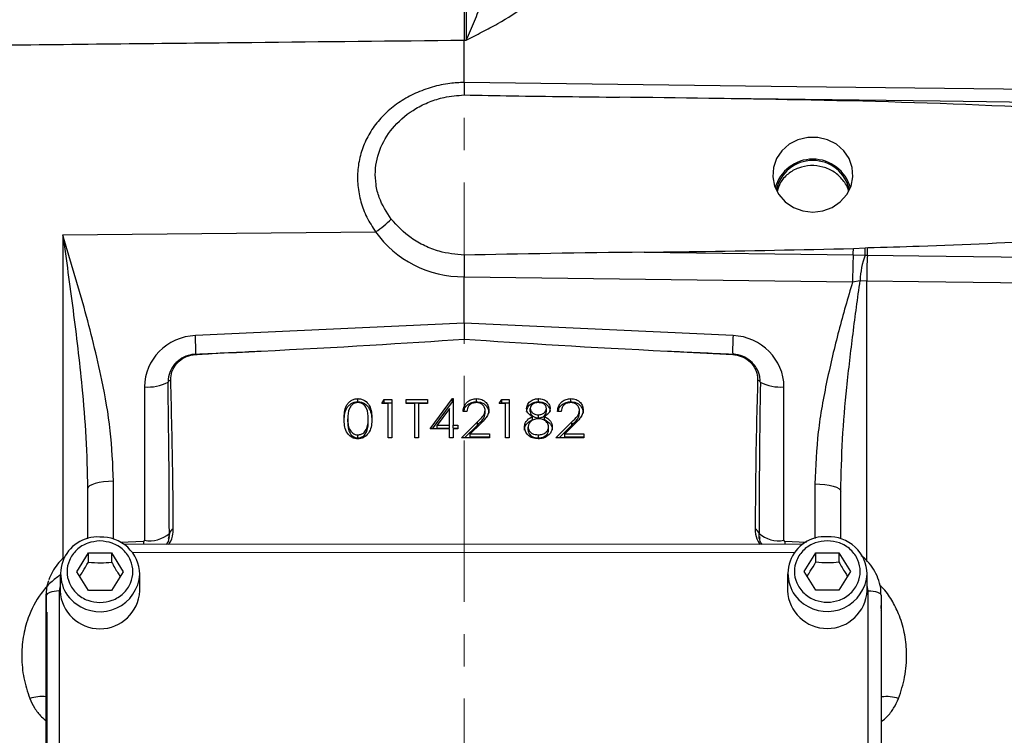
# Model space of a CAD drawing. Header units: inches. Extents: x 0.6 to 16.3, y 0.2 to 11.5.
# Tile 4 of 9: x 2.5 to 5.6, y 6.5 to 8.7. Entities that reach past the tile are written whole.
import ezdxf

# ---------------------------------------------------------------- set-up
doc = ezdxf.new("R2010")
doc.units = ezdxf.units.IN
doc.header["$MEASUREMENT"] = 0
doc.linetypes.add('CENTERX2', pattern=[0.8, 0.5, -0.1, 0.1, -0.1])
doc.styles.add('SLDTEXTSTYLE0', font='TXT', dxfattribs={"width": 0.75})
doc.dimstyles.new('SLDDIMSTYLE5', dxfattribs={"dimtxt": 0.137795, "dimasz": 0.14, "dimexe": 0, "dimexo": 0.0625, "dimgap": 0.034449, "dimtad": 0, "dimdec": 1, "dimlfac": 1.5, "dimrnd": 1e-09, "dimzin": 4, "dimdsep": 46, "dimtxsty": 'SLDTEXTSTYLE0', "dimblk1": 'CLOSED', "dimblk2": 'CLOSED', "dimsah": 1, "dimcen": 0.09, "dimadec": 0, "dimazin": 1, "dimtfac": 1, "dimtofl": 0, "dimtmove": 0, "dimatfit": 3, "dimldrblk": 'CLOSED', "dimfxl": 0, "dimfrac": 2, "dimtolj": 1, "dimtzin": 12, "dimarcsym": 0})

# ---------------------------------------------------------------- blocks, each defined once
blk = doc.blocks.new('_Closed')
at = {"color": 0, "linetype": 'ByBlock', "lineweight": -2}
for p, q in [((-1, 0.166667), (0, 0)), ((-1, 0.166667), (-1, -0.166667)), ((0, 0), (-1, -0.166667)), ((0, 0), (-1, 0))]:
    blk.add_line(p, q, dxfattribs=at)
blk = doc.blocks.new('_D_6')
at = {"color": 7, "linetype": 'Continuous', "lineweight": 0}
for p, q in [((2.5257, 10.8423), (2.4837, 10.8423)), ((2.4837, 10.8423), (2.4837, 10.6235)), ((2.8312, 10.8423), (2.8731, 10.8423)), ((2.8731, 10.8423), (2.8731, 10.6235)), ((1.2278, 7.9211), (1.2278, 10.6832)), ((3.9228, 10.2999), (3.9228, 10.6832)), ((1.2278, 10.6438), (2.3629, 10.6438)), ((2.4837, 10.6235), (2.5257, 10.6235)), ((2.8731, 10.6235), (2.8312, 10.6235)), ((3.9228, 10.6438), (2.9939, 10.6438))]:
    blk.add_line(p, q, dxfattribs=at)
at = {"color": 7, "linetype": 'Continuous', "lineweight": 18, "xscale": 0.14, "yscale": 0.14, "rotation": 180.0000000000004}
blk.add_blockref('_Closed', (1.2278, 10.6438), dxfattribs=at)
at = {"color": 7, "linetype": 'Continuous', "lineweight": 18, "xscale": 0.14, "yscale": 0.14}
blk.add_blockref('_Closed', (3.9228, 10.6438), dxfattribs=at)
at = {"color": 7, "linetype": 'Continuous', "lineweight": 18, "char_height": 0.1378, "attachment_point": 1, "style": 'SLDTEXTSTYLE0'}
for s, insert in [('103', (2.5257, 10.8011)), ('4.0', (2.5512, 10.595))]:
    blk.add_mtext(s, dxfattribs=dict(at, insert=insert))

msp = doc.modelspace()

# ---------------------------------------------------------------- linework, layer by layer
at = {"color": 7, "linetype": 'CENTERX2', "lineweight": 18}
msp.add_line((3.9228, 3.7044), (3.9228, 10.2605), dxfattribs=at)
at = {"color": 7, "linetype": 'Continuous', "lineweight": 25}
for p, q in [((3.9228, 8.5144), (3.9228, 8.6455)), ((3.9228, 8.6455), (3.9286, 8.6455)), ((3.9228, 8.5144), (3.9228, 8.5144)), ((2.6789, 8.0421), (3.6483, 8.0514)), ((5.1286, 7.9995), (5.1648, 8.0019)), ((5.1648, 8.0019), (5.1728, 8.0024)), ((4.4799, 7.9881), (5.1278, 7.98)), ((5.1278, 7.98), (5.165, 7.9792)), ((3.9228, 7.9119), (3.9228, 7.9118)), ((3.9228, 7.7683), (3.9228, 7.9118)), ((3.9228, 7.9118), (5.126, 7.8967)), ((5.126, 7.8967), (5.1494, 7.9005)), ((5.1494, 7.9005), (5.1699, 7.8998)), ((3.9228, 7.7683), (3.0899, 7.7298)), ((4.7557, 7.7298), (3.9228, 7.7683)), ((3.9228, 7.7683), (3.9228, 7.719)), ((4.5522, 7.6816), (4.7547, 7.671)), ((2.9322, 7.5703), (2.9322, 7.0951)), ((4.9133, 7.0951), (4.9133, 7.5703)), ((3.5932, 7.5246), (3.5932, 7.5342)), ((3.6678, 7.519), (3.6752, 7.5311)), ((3.6873, 7.519), (3.6678, 7.519)), ((3.6737, 7.519), (3.6752, 7.5216)), ((3.6752, 7.5311), (3.6987, 7.5311)), ((3.6752, 7.5216), (3.6752, 7.5311)), ((3.6752, 7.5216), (3.6987, 7.5216)), ((3.6873, 7.4129), (3.6873, 7.519)), ((3.6987, 7.5311), (3.6987, 7.4129)), ((3.7425, 7.5311), (3.8091, 7.5311)), ((3.7425, 7.519), (3.7425, 7.5311)), ((3.7425, 7.5216), (3.8091, 7.5216)), ((3.7701, 7.519), (3.7425, 7.519)), ((3.7701, 7.4129), (3.7701, 7.519)), ((3.7815, 7.519), (3.7815, 7.4129)), ((3.8091, 7.519), (3.7815, 7.519)), ((3.8091, 7.5311), (3.8091, 7.519)), ((3.8172, 7.4402), (3.8864, 7.5342)), ((3.8242, 7.4402), (3.8864, 7.5246)), ((3.8864, 7.5342), (3.8887, 7.5342)), ((3.8864, 7.5246), (3.8864, 7.5342)), ((3.8864, 7.5246), (3.8887, 7.5246)), ((3.8887, 7.5342), (3.8887, 7.4523)), ((3.9608, 7.5246), (3.9608, 7.5342)), ((4.0316, 7.519), (4.039, 7.5311)), ((4.0511, 7.519), (4.0316, 7.519)), ((4.0374, 7.519), (4.039, 7.5216)), ((4.039, 7.5311), (4.0624, 7.5311)), ((4.039, 7.5216), (4.039, 7.5311)), ((4.039, 7.5216), (4.0624, 7.5216)), ((4.0511, 7.4129), (4.0511, 7.519)), ((4.0624, 7.5311), (4.0624, 7.4129)), ((4.1531, 7.5246), (4.1531, 7.5342)), ((4.1777, 7.4943), (4.1777, 7.5039)), ((4.2531, 7.5246), (4.2531, 7.5342)), ((3.8773, 7.5037), (3.8395, 7.4523)), ((3.8773, 7.4523), (3.8773, 7.5037)), ((3.9309, 7.4948), (3.9195, 7.4948)), ((3.9877, 7.4885), (3.9877, 7.4981)), ((4.1274, 7.4941), (4.1274, 7.5037)), ((4.1345, 7.4692), (4.1345, 7.4788)), ((4.153, 7.4746), (4.153, 7.4841)), ((4.1711, 7.4692), (4.1711, 7.4788)), ((4.2232, 7.4948), (4.2118, 7.4948)), ((4.28, 7.4885), (4.28, 7.4981)), ((3.5623, 7.4625), (3.5623, 7.472)), ((3.6256, 7.4625), (3.6256, 7.472)), ((3.8395, 7.4428), (3.8395, 7.4523)), ((3.8395, 7.4523), (3.8773, 7.4523)), ((3.8773, 7.4428), (3.8773, 7.4523)), ((3.8887, 7.4523), (3.9033, 7.4523)), ((3.8887, 7.4428), (3.8887, 7.4523)), ((3.9033, 7.4523), (3.9033, 7.4402)), ((3.9146, 7.4129), (3.9638, 7.4618)), ((3.9242, 7.4129), (3.9638, 7.4523)), ((3.9735, 7.4566), (3.9418, 7.425)), ((3.9638, 7.4523), (3.9638, 7.4618)), ((4.1209, 7.4365), (4.1209, 7.446)), ((4.1842, 7.4376), (4.1842, 7.4471)), ((4.207, 7.4129), (4.2561, 7.4618)), ((4.2165, 7.4129), (4.2561, 7.4523)), ((4.2658, 7.4566), (4.2341, 7.425)), ((4.2561, 7.4523), (4.2561, 7.4618)), ((3.5936, 7.4124), (3.5936, 7.422)), ((3.6208, 7.4327), (3.6208, 7.4423)), ((3.6987, 7.4129), (3.6873, 7.4129)), ((3.7815, 7.4129), (3.7701, 7.4129)), ((3.8773, 7.4402), (3.8172, 7.4402)), ((3.8395, 7.4428), (3.8773, 7.4428)), ((3.8773, 7.4129), (3.8773, 7.4402)), ((3.8887, 7.4129), (3.8773, 7.4129)), ((3.8887, 7.4428), (3.9033, 7.4428)), ((3.8887, 7.4402), (3.8887, 7.4129)), ((3.9033, 7.4402), (3.8887, 7.4402)), ((4.0007, 7.4129), (3.9146, 7.4129)), ((3.9418, 7.425), (4.0007, 7.425)), ((3.9418, 7.4155), (3.9418, 7.425)), ((3.9418, 7.4155), (4.0007, 7.4155)), ((4.0007, 7.425), (4.0007, 7.4129)), ((4.0624, 7.4129), (4.0511, 7.4129)), ((4.1525, 7.4124), (4.1525, 7.422)), ((4.293, 7.4129), (4.207, 7.4129)), ((4.2341, 7.425), (4.293, 7.425)), ((4.2341, 7.4155), (4.2341, 7.425)), ((4.2341, 7.4155), (4.293, 7.4155)), ((4.293, 7.425), (4.293, 7.4129)), ((2.7561, 7.255), (2.7561, 7.0995)), ((5.0894, 7.0992), (5.0894, 7.247)), ((3.0094, 7.1162), (3.0082, 7.1064)), ((4.9733, 7.0827), (2.8688, 7.0819)), ((2.9322, 7.0951), (2.929, 7.0919)), ((3.0068, 7.1004), (3.0083, 7.1068)), ((4.8376, 7.1064), (4.8383, 7.1012)), ((4.9165, 7.0919), (4.9133, 7.0951)), ((2.7224, 6.9977), (2.7584, 7.0559)), ((2.7584, 7.0559), (2.8304, 7.0559)), ((2.7584, 7.0273), (2.7584, 7.0559)), ((2.8304, 7.0559), (2.8664, 6.9977)), ((2.8304, 7.0559), (2.8304, 7.0273)), ((4.9757, 6.9985), (5.0117, 7.0567)), ((5.0117, 7.0567), (5.0837, 7.0567)), ((5.0117, 7.028), (5.0117, 7.0567)), ((5.0837, 7.0567), (5.1197, 6.9985)), ((5.0837, 7.0567), (5.0837, 7.028)), ((2.6711, 6.9901), (2.6711, 6.938)), ((2.7584, 6.9395), (2.7224, 6.9977)), ((2.8664, 6.9977), (2.8304, 6.9395)), ((2.9177, 6.938), (2.9177, 6.9901)), ((4.9244, 6.9909), (4.9244, 6.9388)), ((5.0117, 6.9403), (4.9757, 6.9985)), ((5.1197, 6.9985), (5.0837, 6.9403)), ((5.1711, 6.9388), (5.1711, 6.9909)), ((2.6677, 6.938), (2.6681, 6.0044)), ((2.8304, 6.9395), (2.7584, 6.9395)), ((5.0837, 6.9403), (5.0117, 6.9403)), ((5.1748, 6.0052), (5.1744, 6.9388)), ((5.2144, 6.9245), (5.2148, 5.9909)), ((2.6281, 5.99), (2.6277, 6.9236)), ((2.6277, 6.9236), (2.6277, 6.8782)), ((2.6277, 6.8782), (2.6281, 5.9446)), ((2.6294, 6.8721), (2.6294, 5.9278)), ((5.2161, 6.8721), (5.2144, 6.8935)), ((5.2161, 5.9278), (5.2161, 6.8721))]:
    msp.add_line(p, q, dxfattribs=at)
at = {"color": 8, "linetype": 'Continuous', "lineweight": 25}
for p, q in [((2.6789, 8.0421), (2.6789, 7.0373)), ((5.1699, 7.0308), (5.1699, 7.8998)), ((2.8365, 7.0983), (2.8365, 7.278)), ((5.009, 7.2699), (5.009, 7.1002)), ((2.929, 7.0919), (2.8583, 7.0886)), ((2.929, 7.0919), (2.9294, 7.082)), ((4.9165, 7.0919), (4.9162, 7.0826)), ((4.9829, 7.0888), (4.9165, 7.0919)), ((4.9468, 7.057), (2.8953, 7.0563)), ((5.1744, 6.9388), (5.1711, 6.9551)), ((2.6711, 6.9543), (2.6677, 6.938))]:
    msp.add_line(p, q, dxfattribs=at)
at = {"color": 7, "linetype": 'Continuous', "lineweight": 25, "flags": 128}
for points in [[(5.7533, 8.4909), (5.5934, 8.493), (4.9538, 8.5012), (3.9228, 8.5144)], [(5.7555, 8.4516), (5.3973, 8.4562), (4.6449, 8.4657)], [(5.0028, 8.1125), (5.0337, 8.1162), (5.0627, 8.1269), (5.088, 8.144), (5.1079, 8.1665), (5.1212, 8.1928), (5.127, 8.2214), (5.125, 8.2505), (5.1154, 8.2782), (5.0987, 8.3028), (5.0759, 8.3227), (5.0486, 8.3368), (5.0184, 8.344), (4.9872, 8.344), (4.9569, 8.3368), (4.9296, 8.3227), (4.9069, 8.3028), (4.8901, 8.2782), (4.8805, 8.2505), (4.8785, 8.2214), (4.8844, 8.1928), (4.8977, 8.1665), (4.9176, 8.144), (4.9428, 8.1269), (4.9718, 8.1162), (5.0028, 8.1125)], [(5.1718, 7.9793), (5.3317, 7.9773), (5.7553, 7.972)], [(5.1699, 7.8998), (5.3298, 7.8978), (5.7533, 7.8926)], [(2.8365, 7.278), (2.8207, 7.2774), (2.8055, 7.276), (2.7916, 7.2739), (2.7795, 7.271), (2.7695, 7.2675), (2.7622, 7.2636), (2.7576, 7.2594), (2.7561, 7.255)], [(5.009, 7.2699), (5.0248, 7.2693), (5.04, 7.2679), (5.0539, 7.2658), (5.066, 7.2629), (5.076, 7.2595), (5.0834, 7.2556), (5.0879, 7.2513), (5.0894, 7.247)], [(2.6277, 6.9236), (2.6309, 6.954), (2.6356, 6.971)], [(2.6677, 6.938), (2.6599, 6.9377), (2.6524, 6.9369), (2.6455, 6.9355), (2.6394, 6.9337), (2.6345, 6.9316), (2.6308, 6.9291), (2.6285, 6.9264), (2.6277, 6.9236)], [(5.1744, 6.9388), (5.1822, 6.9385), (5.1897, 6.9377), (5.1966, 6.9364), (5.2027, 6.9346), (5.2077, 6.9325), (5.2114, 6.93), (5.2136, 6.9273), (5.2144, 6.9245)]]:
    msp.add_lwpolyline(points, dxfattribs=at)
at = {"color": 7, "linetype": 'Continuous', "lineweight": 25}
for centre, radius, start, end in [((5.0028, 8.1559), 0.1207, 15.2306, 164.7694), ((5.0028, 8.1567), 0.1158, 11.9351, 168.0649), ((3.5016, 8.2814), 0.2728, 302.5508, 315.6642), ((4.0695, 8.0326), 1.0596, 357.1525, 358.2096), ((4.6135, 7.9862), 0.5515, 359.2732, 1.6314), ((4.1363, 8.0331), 1.0369, 357.0267, 358.3024), ((7.052, 7.895), 1.926, 177.4696, 179.9479), ((5.3867, 7.8945), 0.2373, 159.0848, 178.5348), ((6.9834, 7.8947), 1.8136, 177.326, 179.8376), ((2.3883, 7.6882), 0.7028, 358.6951, 3.3913), ((5.4572, 7.6882), 0.7028, 176.6087, 181.3049), ((3.1015, 7.6706), 0.0107, 171.5511, 177.825), ((4.744, 7.6706), 0.0107, 2.175, 8.4489), ((2.9415, 7.7101), 0.1401, 266.1927, 297.0836), ((3.0314, 7.5607), 0.0359, 119.7067, 136.6384), ((4.8141, 7.5607), 0.0359, 43.3616, 60.2933), ((4.904, 7.7101), 0.1401, 242.9164, 273.8073), ((2.9483, 7.188), 0.0943, 260.1862, 310.3495), ((3.03, 7.1106), 0.0214, 113.3738, 164.7874), ((4.8156, 7.1106), 0.0214, 15.2126, 66.6262), ((4.8972, 7.188), 0.0943, 229.6505, 279.8138), ((2.7871, 6.991), 0.1145, 86.3293, 234.4439), ((2.7995, 6.987), 0.1183, 1.4731, 92.4617), ((5.0404, 6.9918), 0.1145, 86.3293, 234.4439), ((5.0528, 6.9878), 0.1183, 1.4731, 92.4617), ((2.7944, 6.9444), 0.1235, 182.9753, 357.0247), ((5.0477, 6.9452), 0.1235, 182.9753, 357.0247)]:
    msp.add_arc(centre, radius, start, end, dxfattribs=at)
at = {"color": 8, "linetype": 'Continuous', "lineweight": 25}
for centre, radius, start, end in [((2.7941, 6.9976), 0.1239, 233.598, 356.512), ((5.0474, 6.9984), 0.1239, 233.598, 356.512), ((5.2042, 6.8718), 0.0119, 1.26, 30.8378), ((2.615, 6.4833), 0.1273, 84.209, 107.4601), ((5.2316, 6.4923), 0.1184, 71.7348, 97.53)]:
    msp.add_arc(centre, radius, start, end, dxfattribs=at)
at = {"color": 7, "linetype": 'Continuous', "lineweight": 25}
for centre, major_axis, ratio, start_param, end_param in [((3.9256, 8.2335), (0.3286, 0.0582), 0.962793, 3.561487, 4.53521), ((5.2265, 7.9175), (2.2836, 0), 0.032706, 1.903863, 2.17838), ((3.0956, 7.5724), (0.161, 0.0285), 0.962793, 1.4369, 2.97279), ((2.365, 7.7184), (2.1007, 0.0685), 0.035536, 5.168919, 5.546555), ((5.4805, 7.7184), (2.1007, -0.0685), 0.035536, 3.878223, 4.255859), ((4.75, 7.5724), (0.161, -0.0285), 0.962793, 0.168803, 1.704693), ((-18.892, 6.7351), (50.2127, 2.294), 0.001485, 5.165466, 5.169954), ((26.7375, 6.7351), (50.2127, -2.294), 0.001485, 4.254824, 4.259312), ((2.9294, 6.9771), (0.0028, 1.737), 0.046027, 4.792596, 5.070201), ((4.9161, 6.9771), (-0.0028, 1.737), 0.046027, 1.212984, 1.490589)]:
    msp.add_ellipse(centre, major_axis=major_axis, ratio=ratio, start_param=start_param, end_param=end_param, dxfattribs=at)
for points, knots in [([(3.9228, 8.8651), (3.9228, 8.8461), (3.9228, 8.8076), (3.9228, 8.7506), (3.9228, 8.6952), (3.9228, 8.6623), (3.9228, 8.6455)], [0, 0, 0, 0, 0.246215, 0.500001, 0.746214, 1, 1, 1, 1]), ([(4.0219, 8.8682), (4.0069, 8.8325), (3.9833, 8.7763), (3.953, 8.7019), (3.9369, 8.6641), (3.9287, 8.6456), (3.9286, 8.6455)], [0, 0, 0, 0, 0.4589434, 0.7218646, 0.9976696, 1, 1, 1, 1]), ([(3.9286, 8.8651), (3.9287, 8.8466), (3.9289, 8.8092), (3.929, 8.7527), (3.9289, 8.6967), (3.9287, 8.6627), (3.9286, 8.6455)], [0, 0, 0, 0, 0.239385, 0.485722, 0.738731, 1, 1, 1, 1]), ([(3.9286, 8.6455), (3.9288, 8.6456), (3.9454, 8.6539), (3.9784, 8.6706), (4.0427, 8.7043), (4.0863, 8.7333), (4.1152, 8.7525)], [0, 0, 0, 0, 0.002547, 0.254971, 0.506602, 1, 1, 1, 1]), ([(2.4533, 8.63), (2.724, 8.6329), (3.2138, 8.638), (3.7036, 8.6432), (3.9228, 8.6455)], [0, 0, 0, 0, 0.55255, 1, 1, 1, 1]), ([(3.9228, 8.5144), (3.908, 8.5137), (3.8746, 8.5119), (3.8235, 8.5009), (3.7715, 8.4821), (3.7237, 8.4557), (3.6818, 8.4231), (3.6469, 8.3845), (3.6197, 8.3414), (3.6013, 8.2944), (3.5918, 8.2451), (3.5919, 8.1945), (3.6014, 8.1442), (3.6196, 8.0955), (3.6388, 8.0661), (3.6483, 8.0514)], [0, 0, 0, 0, 0.0632031, 0.1431444, 0.2230807, 0.302355, 0.3816187, 0.4593966, 0.53716, 0.6140366, 0.6909035, 0.7679438, 0.8449877, 0.922487, 1, 1, 1, 1]), ([(3.9228, 8.5144), (3.9228, 8.5071), (3.9228, 8.4925), (3.9229, 8.48), (3.9228, 8.4768), (3.9228, 8.4755)], [0, 0, 0, 0, 0.381475, 0.762946, 1, 1, 1, 1]), ([(3.6967, 8.0907), (3.6825, 8.1125), (3.6607, 8.1459), (3.6486, 8.1977), (3.6456, 8.2505), (3.6609, 8.315), (3.7049, 8.3833), (3.7606, 8.4287), (3.8149, 8.455), (3.865, 8.4709), (3.9018, 8.4738), (3.9228, 8.4755)], [0, 0, 0, 0, 0.139951, 0.215666, 0.291366, 0.432633, 0.574875, 0.72739, 0.809219, 0.891056, 1, 1, 1, 1]), ([(3.9228, 8.4755), (3.9723, 8.4746), (4.1326, 8.4716), (4.2928, 8.4698), (4.4037, 8.4685)], [0, 0, 0, 0, 0.30853, 1, 1, 1, 1]), ([(5.7569, 8.4319), (5.7037, 8.4348), (5.4375, 8.4494), (4.9862, 8.4608), (4.5883, 8.4661), (4.4037, 8.4685)], [0, 0, 0, 0, 0.118179, 0.590932, 1, 1, 1, 1]), ([(5.113, 8.1782), (5.113, 8.1785), (5.1115, 8.1907), (5.0969, 8.2123), (5.0703, 8.2382), (5.0346, 8.254), (4.9957, 8.2584), (4.9575, 8.2508), (4.9247, 8.2319), (4.9011, 8.2062), (4.895, 8.1856), (4.8923, 8.1765)], [0, 0, 0, 0, 0.003081, 0.13109, 0.259145, 0.387161, 0.515039, 0.64293, 0.771116, 0.899571, 1, 1, 1, 1]), ([(3.9228, 7.9789), (3.8966, 7.9814), (3.8543, 7.9856), (3.7998, 8.007), (3.7463, 8.0371), (3.716, 8.0698), (3.6967, 8.0907)], [0, 0, 0, 0, 0.297211, 0.479312, 0.666762, 1, 1, 1, 1]), ([(2.8365, 7.278), (2.8343, 7.3304), (2.8297, 7.4358), (2.7973, 7.6161), (2.7467, 7.8179), (2.7017, 7.9669), (2.679, 8.0417), (2.6789, 8.0421)], [0, 0, 0, 0, 0.200948, 0.404035, 0.700761, 0.998253, 1, 1, 1, 1]), ([(2.6789, 8.0421), (2.679, 8.0416), (2.69, 7.9644), (2.7118, 7.8085), (2.7365, 7.5987), (2.7526, 7.4138), (2.7549, 7.308), (2.7561, 7.255)], [0, 0, 0, 0, 0.001807, 0.302443, 0.60432, 0.801845, 1, 1, 1, 1]), ([(5.1728, 8.0024), (5.2261, 8.0038), (5.4209, 8.0091), (5.6156, 8.0186), (5.7569, 8.0256)], [0, 0, 0, 0, 0.273641, 1, 1, 1, 1]), ([(4.4799, 7.9881), (4.5332, 7.9888), (4.7495, 7.9913), (4.9657, 7.996), (5.1286, 7.9995)], [0, 0, 0, 0, 0.246598, 1, 1, 1, 1]), ([(3.9228, 7.9789), (3.9229, 7.9742), (3.9229, 7.9619), (3.9228, 7.9385), (3.9228, 7.9207), (3.9228, 7.9119)], [0, 0, 0, 0, 0.230653, 0.615325, 1, 1, 1, 1]), ([(5.165, 7.9792), (5.1661, 7.9792), (5.1684, 7.9793), (5.1706, 7.9793), (5.1718, 7.9793)], [0, 0, 0, 0, 0.4790001, 1, 1, 1, 1]), ([(5.0894, 7.247), (5.0907, 7.3008), (5.0931, 7.4088), (5.1079, 7.5717), (5.1267, 7.7361), (5.1419, 7.8457), (5.1494, 7.9005)], [0, 0, 0, 0, 0.243652, 0.488293, 0.743873, 1, 1, 1, 1]), ([(5.126, 7.8967), (5.1113, 7.846), (5.082, 7.7445), (5.0452, 7.5896), (5.0161, 7.4315), (5.0114, 7.3239), (5.009, 7.2699)], [0, 0, 0, 0, 0.247523, 0.495355, 0.746644, 1, 1, 1, 1]), ([(3.0909, 7.6722), (3.0829, 7.6712), (3.0658, 7.6691), (3.0454, 7.6587), (3.0269, 7.6433), (3.0123, 7.6229), (3.0058, 7.601), (3.0054, 7.5884), (3.0053, 7.5854)], [0, 0, 0, 0, 0.175563, 0.377503, 0.492691, 0.711013, 0.929957, 1, 1, 1, 1]), ([(3.0136, 7.5919), (3.0143, 7.6006), (3.0156, 7.618), (3.0291, 7.6416), (3.0496, 7.6596), (3.0716, 7.669), (3.0858, 7.6705), (3.0908, 7.671)], [0, 0, 0, 0, 0.220197, 0.440552, 0.660955, 0.880079, 1, 1, 1, 1]), ([(3.0908, 7.671), (3.0941, 7.6712), (3.1108, 7.6721), (3.1783, 7.6758), (3.2425, 7.679), (3.2933, 7.6816)], [0, 0, 0, 0, 0.048999, 0.246776, 1, 1, 1, 1]), ([(4.8402, 7.5854), (4.8399, 7.5912), (4.8389, 7.6065), (4.8301, 7.6277), (4.814, 7.6482), (4.7925, 7.6638), (4.7708, 7.6709), (4.7578, 7.672), (4.7546, 7.6722)], [0, 0, 0, 0, 0.133792, 0.349993, 0.507743, 0.714732, 0.929626, 1, 1, 1, 1]), ([(4.7547, 7.671), (4.7638, 7.6697), (4.7819, 7.667), (4.8055, 7.6527), (4.8228, 7.6324), (4.8313, 7.6108), (4.8317, 7.597), (4.8319, 7.5919)], [0, 0, 0, 0, 0.2156878, 0.4316876, 0.6495951, 0.8692818, 1, 1, 1, 1]), ([(3.0215, 7.1302), (3.0215, 7.1374), (3.0212, 7.1921), (3.0199, 7.3461), (3.0162, 7.4927), (3.0136, 7.5919)], [0, 0, 0, 0, 0.046876, 0.355706, 1, 1, 1, 1]), ([(4.8319, 7.5919), (4.8306, 7.5472), (4.8262, 7.3933), (4.825, 7.2394), (4.824, 7.1302)], [0, 0, 0, 0, 0.290666, 1, 1, 1, 1]), ([(3.5509, 7.472), (3.5511, 7.4789), (3.5514, 7.4927), (3.5559, 7.5097), (3.5638, 7.5215), (3.572, 7.5286), (3.5821, 7.5333), (3.5895, 7.5339), (3.5932, 7.5342)], [0, 0, 0, 0, 0.250526, 0.500164, 0.625273, 0.750198, 0.875111, 1, 1, 1, 1]), ([(3.5509, 7.4624), (3.5511, 7.4693), (3.5514, 7.4831), (3.5559, 7.5001), (3.5638, 7.512), (3.572, 7.519), (3.5821, 7.5238), (3.5895, 7.5243), (3.5932, 7.5246)], [0, 0, 0, 0, 0.250526, 0.500164, 0.625273, 0.750198, 0.875111, 1, 1, 1, 1]), ([(3.5936, 7.522), (3.5907, 7.5218), (3.5849, 7.5212), (3.5772, 7.5171), (3.5711, 7.5113), (3.5627, 7.4969), (3.5624, 7.4831), (3.5623, 7.472)], [0, 0, 0, 0, 0.1251388, 0.2504182, 0.3755189, 0.5008471, 1, 1, 1, 1]), ([(3.5932, 7.5342), (3.597, 7.5339), (3.6044, 7.5333), (3.618, 7.5272), (3.6302, 7.5131), (3.6363, 7.4928), (3.6367, 7.4789), (3.637, 7.472)], [0, 0, 0, 0, 0.1251695, 0.2503357, 0.4988652, 0.7490161, 1, 1, 1, 1]), ([(3.5932, 7.5246), (3.597, 7.5243), (3.6044, 7.5238), (3.618, 7.5176), (3.6302, 7.5036), (3.6363, 7.4833), (3.6367, 7.4694), (3.637, 7.4624)], [0, 0, 0, 0, 0.125169, 0.250336, 0.498865, 0.749016, 1, 1, 1, 1]), ([(3.6256, 7.472), (3.6251, 7.483), (3.6244, 7.4994), (3.6126, 7.5157), (3.6023, 7.5212), (3.5965, 7.5218), (3.5936, 7.522)], [0, 0, 0, 0, 0.500072, 0.749021, 0.874598, 1, 1, 1, 1]), ([(3.9195, 7.4948), (3.9203, 7.5005), (3.9217, 7.512), (3.9325, 7.5251), (3.9463, 7.533), (3.956, 7.5338), (3.9608, 7.5342)], [0, 0, 0, 0, 0.280029, 0.559515, 0.779668, 1, 1, 1, 1]), ([(3.9217, 7.4948), (3.9221, 7.4972), (3.9234, 7.5053), (3.9327, 7.5155), (3.9463, 7.5235), (3.956, 7.5242), (3.9608, 7.5246)], [0, 0, 0, 0, 0.142936, 0.475639, 0.737713, 1, 1, 1, 1]), ([(3.9602, 7.522), (3.9559, 7.5216), (3.9473, 7.5208), (3.9375, 7.5134), (3.9322, 7.5042), (3.9313, 7.4979), (3.9309, 7.4948)], [0, 0, 0, 0, 0.279699, 0.558847, 0.779176, 1, 1, 1, 1]), ([(3.9877, 7.4981), (3.9872, 7.5017), (3.9861, 7.5091), (3.9784, 7.5168), (3.9695, 7.5214), (3.9633, 7.5218), (3.9602, 7.522)], [0, 0, 0, 0, 0.279126, 0.558978, 0.77935, 1, 1, 1, 1]), ([(3.9608, 7.5342), (3.9665, 7.5337), (3.9778, 7.5327), (3.9903, 7.5231), (3.9979, 7.5114), (3.9987, 7.5031), (3.9991, 7.499)], [0, 0, 0, 0, 0.2798903, 0.5592237, 0.7795824, 1, 1, 1, 1]), ([(3.9608, 7.5246), (3.9665, 7.5241), (3.9778, 7.5231), (3.9903, 7.5135), (3.9979, 7.5018), (3.9987, 7.4936), (3.9991, 7.4895)], [0, 0, 0, 0, 0.27989, 0.559224, 0.779582, 1, 1, 1, 1]), ([(4.116, 7.5038), (4.1169, 7.5086), (4.1187, 7.518), (4.1292, 7.5279), (4.1411, 7.5333), (4.1491, 7.5339), (4.1531, 7.5342)], [0, 0, 0, 0, 0.2788058, 0.5584573, 0.7791595, 1, 1, 1, 1]), ([(4.116, 7.4943), (4.1169, 7.499), (4.1187, 7.5085), (4.1292, 7.5183), (4.1411, 7.5237), (4.1491, 7.5243), (4.1531, 7.5246)], [0, 0, 0, 0, 0.278806, 0.558457, 0.77916, 1, 1, 1, 1]), ([(4.1345, 7.4788), (4.1291, 7.4821), (4.1215, 7.4868), (4.1167, 7.4968), (4.1162, 7.5015), (4.116, 7.5038)], [0, 0, 0, 0, 0.557752, 0.778932, 1, 1, 1, 1]), ([(4.1525, 7.522), (4.1492, 7.5218), (4.1425, 7.5214), (4.1344, 7.5171), (4.1285, 7.511), (4.1277, 7.5061), (4.1274, 7.5037)], [0, 0, 0, 0, 0.280651, 0.560566, 0.78062, 1, 1, 1, 1]), ([(4.1777, 7.5039), (4.177, 7.5069), (4.1757, 7.513), (4.1664, 7.5209), (4.1578, 7.5216), (4.1525, 7.522)], [0, 0, 0, 0, 0.278971, 0.559919, 1, 1, 1, 1]), ([(4.153, 7.4841), (4.1563, 7.4845), (4.163, 7.4851), (4.1712, 7.4899), (4.1765, 7.4966), (4.1773, 7.5015), (4.1777, 7.5039)], [0, 0, 0, 0, 0.280237, 0.5601454, 0.7804348, 1, 1, 1, 1]), ([(4.1531, 7.5342), (4.1582, 7.5337), (4.1683, 7.5326), (4.1801, 7.5248), (4.1876, 7.5146), (4.1886, 7.5072), (4.1891, 7.5035)], [0, 0, 0, 0, 0.279929, 0.559623, 0.779946, 1, 1, 1, 1]), ([(4.1531, 7.5246), (4.1582, 7.5241), (4.1683, 7.5231), (4.1801, 7.5153), (4.1876, 7.505), (4.1886, 7.4976), (4.1891, 7.4939)], [0, 0, 0, 0, 0.279929, 0.559623, 0.779946, 1, 1, 1, 1]), ([(4.2118, 7.4948), (4.2126, 7.5005), (4.214, 7.512), (4.2248, 7.5251), (4.2386, 7.533), (4.2483, 7.5338), (4.2531, 7.5342)], [0, 0, 0, 0, 0.280029, 0.559515, 0.779668, 1, 1, 1, 1]), ([(4.214, 7.4948), (4.2144, 7.4972), (4.2157, 7.5053), (4.225, 7.5155), (4.2386, 7.5235), (4.2483, 7.5242), (4.2531, 7.5246)], [0, 0, 0, 0, 0.142936, 0.475639, 0.737713, 1, 1, 1, 1]), ([(4.2526, 7.522), (4.2482, 7.5216), (4.2396, 7.5208), (4.2298, 7.5134), (4.2245, 7.5042), (4.2236, 7.4979), (4.2232, 7.4948)], [0, 0, 0, 0, 0.2796987, 0.5588466, 0.7791762, 1, 1, 1, 1]), ([(4.28, 7.4981), (4.2795, 7.5017), (4.2784, 7.5091), (4.2707, 7.5168), (4.2618, 7.5214), (4.2556, 7.5218), (4.2526, 7.522)], [0, 0, 0, 0, 0.279126, 0.558978, 0.77935, 1, 1, 1, 1]), ([(4.2531, 7.5342), (4.2588, 7.5337), (4.2701, 7.5327), (4.2826, 7.5231), (4.2902, 7.5114), (4.291, 7.5031), (4.2914, 7.499)], [0, 0, 0, 0, 0.27989, 0.559224, 0.779582, 1, 1, 1, 1]), ([(4.2531, 7.5246), (4.2588, 7.5241), (4.2701, 7.5231), (4.2826, 7.5135), (4.2902, 7.5018), (4.291, 7.4936), (4.2914, 7.4895)], [0, 0, 0, 0, 0.27989, 0.559224, 0.779582, 1, 1, 1, 1]), ([(3.9638, 7.4618), (3.9698, 7.4677), (3.9783, 7.4758), (3.9867, 7.4884), (3.9874, 7.4949), (3.9877, 7.4981)], [0, 0, 0, 0, 0.560717, 0.780532, 1, 1, 1, 1]), ([(3.9638, 7.4523), (3.9698, 7.4581), (3.9783, 7.4662), (3.9867, 7.4789), (3.9874, 7.4853), (3.9877, 7.4885)], [0, 0, 0, 0, 0.560717, 0.780532, 1, 1, 1, 1]), ([(3.9991, 7.499), (3.9986, 7.4943), (3.9975, 7.4849), (3.9874, 7.4708), (3.9788, 7.462), (3.9735, 7.4566)], [0, 0, 0, 0, 0.279288, 0.559154, 1, 1, 1, 1]), ([(4.1095, 7.4464), (4.1099, 7.4503), (4.1108, 7.4582), (4.1193, 7.4705), (4.1287, 7.4756), (4.1345, 7.4788)], [0, 0, 0, 0, 0.279987, 0.559901, 1, 1, 1, 1]), ([(4.1274, 7.5037), (4.1281, 7.5005), (4.1295, 7.4942), (4.137, 7.4883), (4.1449, 7.4847), (4.1503, 7.4843), (4.153, 7.4841)], [0, 0, 0, 0, 0.277721, 0.558224, 0.779072, 1, 1, 1, 1]), ([(4.1274, 7.4941), (4.1281, 7.491), (4.1295, 7.4847), (4.137, 7.4787), (4.1449, 7.4751), (4.1503, 7.4748), (4.153, 7.4746)], [0, 0, 0, 0, 0.277721, 0.558224, 0.779072, 1, 1, 1, 1]), ([(4.153, 7.4746), (4.1563, 7.4749), (4.163, 7.4756), (4.1712, 7.4804), (4.1765, 7.487), (4.1773, 7.4919), (4.1777, 7.4943)], [0, 0, 0, 0, 0.280237, 0.560145, 0.780435, 1, 1, 1, 1]), ([(4.1891, 7.5035), (4.1888, 7.5005), (4.1882, 7.4947), (4.1822, 7.4853), (4.1753, 7.4813), (4.1711, 7.4788)], [0, 0, 0, 0, 0.280159, 0.560243, 1, 1, 1, 1]), ([(4.1711, 7.4788), (4.1783, 7.4747), (4.1883, 7.469), (4.1949, 7.4564), (4.1953, 7.4504), (4.1956, 7.4473)], [0, 0, 0, 0, 0.5582714, 0.7790888, 1, 1, 1, 1]), ([(4.2561, 7.4618), (4.2622, 7.4677), (4.2706, 7.4758), (4.279, 7.4884), (4.2797, 7.4949), (4.28, 7.4981)], [0, 0, 0, 0, 0.560717, 0.780532, 1, 1, 1, 1]), ([(4.2561, 7.4523), (4.2622, 7.4581), (4.2706, 7.4662), (4.279, 7.4789), (4.2797, 7.4853), (4.28, 7.4885)], [0, 0, 0, 0, 0.560717, 0.780532, 1, 1, 1, 1]), ([(4.2914, 7.499), (4.2909, 7.4943), (4.2899, 7.4849), (4.2797, 7.4708), (4.2711, 7.462), (4.2658, 7.4566)], [0, 0, 0, 0, 0.279288, 0.559154, 1, 1, 1, 1]), ([(3.5932, 7.4099), (3.5895, 7.4101), (3.5821, 7.4107), (3.5687, 7.4169), (3.5568, 7.431), (3.5514, 7.4513), (3.5511, 7.4651), (3.5509, 7.472)], [0, 0, 0, 0, 0.125181, 0.250351, 0.498778, 0.748946, 1, 1, 1, 1]), ([(3.5623, 7.472), (3.5624, 7.4666), (3.5626, 7.4558), (3.5659, 7.4397), (3.5747, 7.4283), (3.5849, 7.4229), (3.5907, 7.4223), (3.5936, 7.422)], [0, 0, 0, 0, 0.2510852, 0.5013708, 0.7496281, 0.8748771, 1, 1, 1, 1]), ([(3.5623, 7.4625), (3.5624, 7.4571), (3.5626, 7.4463), (3.5659, 7.4302), (3.5747, 7.4187), (3.5849, 7.4133), (3.5907, 7.4127), (3.5936, 7.4124)], [0, 0, 0, 0, 0.251085, 0.501371, 0.749628, 0.874877, 1, 1, 1, 1]), ([(3.637, 7.472), (3.6368, 7.465), (3.6363, 7.4511), (3.6302, 7.4308), (3.618, 7.4169), (3.6044, 7.4107), (3.597, 7.4101), (3.5932, 7.4099)], [0, 0, 0, 0, 0.2510019, 0.5011378, 0.7496117, 0.8748068, 1, 1, 1, 1]), ([(3.6208, 7.4423), (3.6224, 7.4477), (3.6253, 7.4575), (3.6255, 7.4676), (3.6256, 7.472)], [0, 0, 0, 0, 0.559599, 1, 1, 1, 1]), ([(3.6208, 7.4327), (3.6224, 7.4382), (3.6253, 7.4479), (3.6255, 7.458), (3.6256, 7.4625)], [0, 0, 0, 0, 0.559599, 1, 1, 1, 1]), ([(4.1095, 7.4368), (4.1099, 7.4408), (4.1108, 7.4487), (4.1193, 7.4609), (4.1287, 7.4661), (4.1345, 7.4692)], [0, 0, 0, 0, 0.279987, 0.559901, 1, 1, 1, 1]), ([(4.1524, 7.4099), (4.1462, 7.4102), (4.134, 7.4109), (4.1198, 7.4205), (4.1112, 7.433), (4.1101, 7.4419), (4.1095, 7.4464)], [0, 0, 0, 0, 0.280545, 0.559269, 0.779816, 1, 1, 1, 1]), ([(4.1532, 7.472), (4.1488, 7.4717), (4.1399, 7.471), (4.1294, 7.4643), (4.1222, 7.4558), (4.1213, 7.4493), (4.1209, 7.446)], [0, 0, 0, 0, 0.2802829, 0.5601377, 0.7802983, 1, 1, 1, 1]), ([(4.1209, 7.446), (4.1216, 7.4421), (4.123, 7.4342), (4.1347, 7.4237), (4.1458, 7.4227), (4.1525, 7.422)], [0, 0, 0, 0, 0.279833, 0.560198, 1, 1, 1, 1]), ([(4.1525, 7.422), (4.1569, 7.4223), (4.1656, 7.4228), (4.1761, 7.429), (4.183, 7.4376), (4.1838, 7.4439), (4.1842, 7.4471)], [0, 0, 0, 0, 0.2806017, 0.5599618, 0.7801797, 1, 1, 1, 1]), ([(4.1842, 7.4471), (4.1835, 7.451), (4.182, 7.4589), (4.173, 7.4667), (4.1632, 7.4714), (4.1566, 7.4718), (4.1532, 7.472)], [0, 0, 0, 0, 0.278303, 0.558509, 0.779146, 1, 1, 1, 1]), ([(4.1711, 7.4692), (4.1783, 7.4651), (4.1883, 7.4595), (4.1949, 7.4468), (4.1953, 7.4408), (4.1956, 7.4378)], [0, 0, 0, 0, 0.558271, 0.779089, 1, 1, 1, 1]), ([(4.1956, 7.4473), (4.1951, 7.4423), (4.1942, 7.4333), (4.1885, 7.426), (4.186, 7.4228)], [0, 0, 0, 0, 0.559346, 1, 1, 1, 1]), ([(3.5936, 7.422), (3.5971, 7.4224), (3.604, 7.4232), (3.6147, 7.43), (3.6185, 7.4376), (3.6208, 7.4423)], [0, 0, 0, 0, 0.2802572, 0.5607811, 1, 1, 1, 1]), ([(3.5936, 7.4124), (3.5971, 7.4128), (3.604, 7.4136), (3.6147, 7.4204), (3.6185, 7.4281), (3.6208, 7.4327)], [0, 0, 0, 0, 0.280257, 0.560781, 1, 1, 1, 1]), ([(4.1209, 7.4365), (4.1216, 7.4325), (4.123, 7.4246), (4.1347, 7.4142), (4.1458, 7.4131), (4.1525, 7.4124)], [0, 0, 0, 0, 0.279833, 0.560198, 1, 1, 1, 1]), ([(4.186, 7.4228), (4.1805, 7.4185), (4.1707, 7.4107), (4.158, 7.4101), (4.1524, 7.4099)], [0, 0, 0, 0, 0.557758, 1, 1, 1, 1]), ([(4.1525, 7.4124), (4.1569, 7.4127), (4.1656, 7.4133), (4.1761, 7.4195), (4.183, 7.428), (4.1838, 7.4344), (4.1842, 7.4376)], [0, 0, 0, 0, 0.280602, 0.559962, 0.78018, 1, 1, 1, 1]), ([(3.0063, 7.082), (3.0074, 7.0833), (3.0156, 7.0926), (3.0203, 7.11), (3.0212, 7.1252), (3.0215, 7.1302)], [0, 0, 0, 0, 0.097468, 0.707186, 1, 1, 1, 1]), ([(4.824, 7.1302), (4.8248, 7.1196), (4.826, 7.1025), (4.8357, 7.0881), (4.8395, 7.0826)], [0, 0, 0, 0, 0.615096, 1, 1, 1, 1]), ([(4.837, 7.1072), (4.8368, 7.1077), (4.8359, 7.1106), (4.8361, 7.1137), (4.8362, 7.1162)], [0, 0, 0, 0, 0.171135, 1, 1, 1, 1]), ([(2.7944, 7.093), (2.8072, 7.0917), (2.827, 7.0897), (2.8507, 7.0779), (2.867, 7.0656), (2.8803, 7.0503), (2.8926, 7.0281), (2.8989, 6.9977), (2.8926, 6.9673), (2.8803, 6.9451), (2.867, 6.9299), (2.8507, 6.9175), (2.827, 6.906), (2.7944, 6.9002), (2.7618, 6.906), (2.7381, 6.9175), (2.7218, 6.9299), (2.7085, 6.9451), (2.6962, 6.9673), (2.6899, 6.9977), (2.6962, 7.0281), (2.7085, 7.0503), (2.7218, 7.0656), (2.7381, 7.0779), (2.7618, 7.0897), (2.7816, 7.0917), (2.7944, 7.093)], [0, 0, 0, 0, 0.059864, 0.09209, 0.125, 0.15791, 0.190136, 0.25, 0.309864, 0.34209, 0.375, 0.40791, 0.440136, 0.5, 0.559864, 0.59209, 0.625, 0.65791, 0.690136, 0.75, 0.809864, 0.84209, 0.875, 0.90791, 0.940136, 1, 1, 1, 1]), ([(3.0086, 7.1064), (3.0075, 7.0998), (3.0062, 7.0914), (3.0009, 7.0836), (2.9997, 7.082)], [0, 0, 0, 0, 0.7854377, 1, 1, 1, 1]), ([(4.8455, 7.0826), (4.8444, 7.0843), (4.8393, 7.0918), (4.8366, 7.1005), (4.8368, 7.1069), (4.8368, 7.1072)], [0, 0, 0, 0, 0.217146, 0.96981, 1, 1, 1, 1]), ([(5.0477, 7.0937), (5.0606, 7.0925), (5.0803, 7.0905), (5.1041, 7.0786), (5.1204, 7.0663), (5.1336, 7.0511), (5.1459, 7.0289), (5.1522, 6.9985), (5.1459, 6.9681), (5.1336, 6.9459), (5.1204, 6.9307), (5.1041, 6.9183), (5.0803, 6.9068), (5.0477, 6.901), (5.0152, 6.9068), (4.9914, 6.9183), (4.9751, 6.9307), (4.9618, 6.9459), (4.9495, 6.9681), (4.9433, 6.9985), (4.9495, 7.0289), (4.9618, 7.0511), (4.9751, 7.0663), (4.9914, 7.0786), (5.0152, 7.0905), (5.0349, 7.0925), (5.0477, 7.0937)], [0, 0, 0, 0, 0.059864, 0.09209, 0.125, 0.15791, 0.190136, 0.25, 0.309864, 0.34209, 0.375, 0.40791, 0.440136, 0.5, 0.559864, 0.59209, 0.625, 0.65791, 0.690136, 0.75, 0.809864, 0.84209, 0.875, 0.90791, 0.940136, 1, 1, 1, 1]), ([(5.2136, 6.9277), (5.2138, 6.9312), (5.2143, 6.9458), (5.2082, 6.9701), (5.196, 6.9992), (5.1781, 7.0241), (5.1632, 7.0401), (5.1537, 7.0464), (5.1527, 7.047)], [0, 0, 0, 0, 0.076662, 0.316504, 0.537892, 0.757998, 0.974858, 1, 1, 1, 1]), ([(2.6853, 7.043), (2.6842, 7.0422), (2.6757, 7.036), (2.6623, 7.021), (2.6461, 6.9984), (2.6394, 6.981), (2.636, 6.9725)], [0, 0, 0, 0, 0.045823, 0.357508, 0.682636, 1, 1, 1, 1]), ([(2.7316, 6.9829), (2.7349, 6.9879), (2.7439, 7.0011), (2.7528, 7.0172), (2.7584, 7.0273)], [0, 0, 0, 0, 0.376375, 1, 1, 1, 1]), ([(2.7584, 7.0273), (2.7713, 7.0262), (2.7953, 7.0243), (2.8193, 7.0263), (2.8304, 7.0273)], [0, 0, 0, 0, 0.534747, 1, 1, 1, 1]), ([(2.8304, 7.0273), (2.8368, 7.0157), (2.8458, 6.9996), (2.8547, 6.9865), (2.8572, 6.9828)], [0, 0, 0, 0, 0.718831, 1, 1, 1, 1]), ([(4.9849, 6.9837), (4.9883, 6.9887), (4.9972, 7.0019), (5.0062, 7.018), (5.0117, 7.028)], [0, 0, 0, 0, 0.376375, 1, 1, 1, 1]), ([(5.0117, 7.028), (5.0246, 7.027), (5.0487, 7.0251), (5.0726, 7.0271), (5.0837, 7.028)], [0, 0, 0, 0, 0.534747, 1, 1, 1, 1]), ([(5.0837, 7.028), (5.0902, 7.0165), (5.0991, 7.0004), (5.108, 6.9873), (5.1105, 6.9836)], [0, 0, 0, 0, 0.718831, 1, 1, 1, 1])]:
    msp.add_open_spline(points, degree=3, knots=knots, dxfattribs=at)
at = {"color": 8, "linetype": 'Continuous', "lineweight": 25}
for points, knots in [([(2.6711, 6.9875), (2.6613, 6.9802), (2.6392, 6.9637), (2.6024, 6.9204), (2.5721, 6.8626), (2.5549, 6.7947), (2.5506, 6.732), (2.5565, 6.6674), (2.57, 6.6258), (2.5768, 6.6048)], [0, 0, 0, 0, 0.083007, 0.187129, 0.387816, 0.532071, 0.680795, 0.838257, 1, 1, 1, 1]), ([(5.2687, 6.6048), (5.2758, 6.6267), (5.2902, 6.6713), (5.2952, 6.7384), (5.2892, 6.8025), (5.2743, 6.8573), (5.2508, 6.9048), (5.2309, 6.9374), (5.2142, 6.9517), (5.2103, 6.955)], [0, 0, 0, 0, 0.189451, 0.384801, 0.543748, 0.707209, 0.832351, 0.960873, 1, 1, 1, 1]), ([(2.5768, 6.6048), (2.5814, 6.5948), (2.5908, 6.5746), (2.6091, 6.5508), (2.6238, 6.5386), (2.6294, 6.534)], [0, 0, 0, 0, 0.373542, 0.760534, 1, 1, 1, 1]), ([(5.2161, 6.534), (5.2217, 6.5386), (5.2361, 6.5505), (5.2545, 6.5743), (5.264, 6.5945), (5.2687, 6.6048)], [0, 0, 0, 0, 0.239468, 0.6136134, 1, 1, 1, 1])]:
    msp.add_open_spline(points, degree=3, knots=knots, dxfattribs=at)

# ---------------------------------------------------------------- dimensions: what is measured, and where the dimension line sits
at = {"color": 7, "linetype": 'Continuous', "lineweight": 18}
dim = msp.add_linear_dim(base=(1.2278, 10.6438), p1=(3.9228, 10.2605), p2=(1.2278, 7.8817), dimstyle='SLDDIMSTYLE5', dxfattribs=at)
dim.commit()
dim.dimension.update_dxf_attribs({"geometry": '_D_6', "text_midpoint": (2.6784, 10.6438), "dimtype": 160})

doc.saveas('drawing.dxf')
